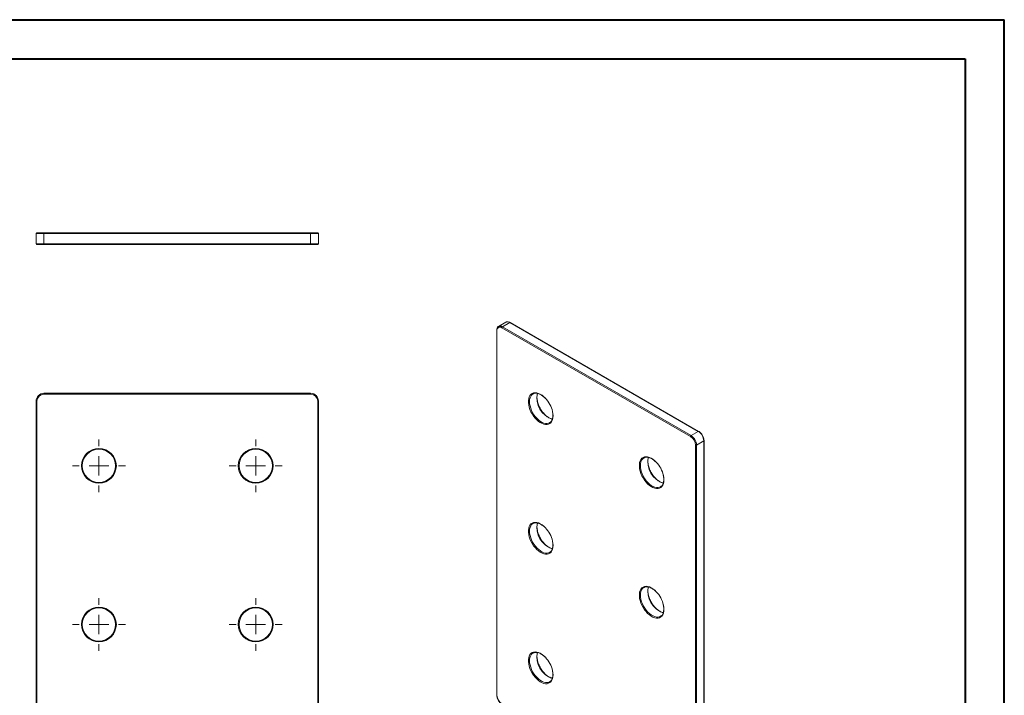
# Model space of a CAD drawing. Header units: millimetres. Extents: x 0 to 420, y 0 to 297.
# Tile 3 of 3: x 169 to 420, y 125 to 297. Entities that reach past the tile are written whole.
import ezdxf

# ---------------------------------------------------------------- set-up
doc = ezdxf.new("R2010")
doc.units = ezdxf.units.MM

# ---------------------------------------------------------------- blocks, each defined once
blk = doc.blocks.new('SW_CENTERMARKSYMBOL_0')
at = {"color": 0, "linetype": 'Continuous', "lineweight": 0}
for p, q in [((0, 5), (0, 6.75)), ((-5, 0), (-6.75, 0)), ((0, 0), (-2.5, 0)), ((0, 0), (0, 2.5)), ((0, 0), (0, -2.5)), ((0, 0), (2.5, 0)), ((5, 0), (6.75, 0)), ((0, -5), (0, -6.75))]:
    blk.add_line(p, q, dxfattribs=at)
blk = doc.blocks.new('SW_CENTERMARKSYMBOL_1')
at = {"color": 0, "linetype": 'Continuous', "lineweight": 0}
for p, q in [((0, 5), (0, 6.75)), ((-5, 0), (-6.75, 0)), ((0, 0), (-2.5, 0)), ((0, 0), (0, 2.5)), ((0, 0), (0, -2.5)), ((0, 0), (2.5, 0)), ((5, 0), (6.75, 0)), ((0, -5), (0, -6.75))]:
    blk.add_line(p, q, dxfattribs=at)
blk = doc.blocks.new('SW_CENTERMARKSYMBOL_4')
at = {"color": 0, "linetype": 'Continuous', "lineweight": 0}
for p, q in [((0, 5), (0, 6.75)), ((-5, 0), (-6.75, 0)), ((0, 0), (-2.5, 0)), ((0, 0), (0, 2.5)), ((0, 0), (0, -2.5)), ((0, 0), (2.5, 0)), ((5, 0), (6.75, 0)), ((0, -5), (0, -6.75))]:
    blk.add_line(p, q, dxfattribs=at)
blk = doc.blocks.new('SW_CENTERMARKSYMBOL_5')
at = {"color": 0, "linetype": 'Continuous', "lineweight": 0}
for p, q in [((0, 5), (0, 6.75)), ((-5, 0), (-6.75, 0)), ((0, 0), (-2.5, 0)), ((0, 0), (0, 2.5)), ((0, 0), (0, -2.5)), ((0, 0), (2.5, 0)), ((5, 0), (6.75, 0)), ((0, -5), (0, -6.75))]:
    blk.add_line(p, q, dxfattribs=at)

msp = doc.modelspace()

# ---------------------------------------------------------------- linework, layer by layer
at = {"color": 7, "linetype": 'Continuous', "lineweight": 40}
for p, q in [((0.08, 297.21), (420.08, 297.21)), ((420.08, 0.21), (420.08, 297.21)), ((25.08, 287.21), (410.08, 287.21)), ((410.08, 287.21), (410.08, 10.21))]:
    msp.add_line(p, q, dxfattribs=at)
at = {"color": 7, "linetype": 'Continuous', "lineweight": 15}
for p, q in [((175.16, 242.61), (173.16, 242.61)), ((173.16, 240.01), (173.16, 242.61)), ((173.36, 242.81), (175.16, 242.81)), ((175.16, 242.81), (175.16, 242.61)), ((175.16, 242.81), (243.16, 242.81)), ((175.16, 242.61), (175.16, 240.01)), ((243.16, 242.61), (175.16, 242.61)), ((243.16, 242.81), (243.16, 242.61)), ((243.16, 242.81), (244.96, 242.81)), ((243.16, 240.01), (243.16, 242.61)), ((245.16, 242.61), (243.16, 242.61)), ((245.16, 242.61), (245.16, 240.01)), ((173.16, 240.01), (175.16, 240.01)), ((175.16, 239.81), (173.36, 239.81)), ((175.16, 240.01), (243.16, 240.01)), ((175.16, 239.81), (175.16, 240.01)), ((243.16, 239.81), (175.16, 239.81)), ((243.16, 240.01), (245.16, 240.01)), ((243.16, 239.81), (243.16, 240.01)), ((244.96, 239.81), (243.16, 239.81)), ((292.93, 219.98), (291.09, 218.92)), ((340.04, 190.82), (291.95, 218.58)), ((293.93, 219.88), (292.09, 218.82)), ((292.09, 218.82), (340.18, 191.07)), ((342.02, 192.13), (293.93, 219.88)), ((342.12, 192.14), (294.03, 219.89)), ((290.62, 217.92), (290.62, 124.84)), ((290.68, 217.84), (290.68, 124.76)), ((175.16, 201.64), (175.16, 201.84)), ((175.16, 201.84), (243.16, 201.84)), ((243.16, 201.64), (175.16, 201.64)), ((243.16, 201.64), (243.16, 201.84)), ((299.87, 201.68), (299.84, 201.67)), ((173.16, 85.84), (173.16, 199.84)), ((173.16, 199.84), (173.36, 199.84)), ((173.36, 199.84), (173.36, 85.84)), ((244.96, 199.84), (245.16, 199.84)), ((244.96, 85.84), (244.96, 199.84)), ((245.16, 199.84), (245.16, 85.84)), ((340.18, 191.07), (342.02, 192.13)), ((341.31, 95.53), (341.31, 188.62)), ((343.43, 189.68), (341.59, 188.62)), ((341.59, 188.62), (341.59, 95.53)), ((343.43, 96.59), (343.43, 189.68)), ((343.49, 96.67), (343.49, 189.76)), ((328.15, 185.35), (328.13, 185.34)), ((299.87, 168.61), (299.84, 168.6)), ((328.15, 152.29), (328.13, 152.27)), ((299.87, 135.54), (299.84, 135.53))]:
    msp.add_line(p, q, dxfattribs=at)
at = {"color": 8, "linetype": 'Continuous', "lineweight": 15, "flags": 128}
for points in [[(305, 196.1), (304.97, 195.59), (304.87, 195.13), (304.7, 194.73), (304.48, 194.4), (304.2, 194.14), (303.87, 193.97), (303.49, 193.87), (303.08, 193.87), (302.65, 193.95), (302.2, 194.11), (301.74, 194.36), (301.28, 194.68), (300.84, 195.07), (300.41, 195.52), (300.02, 196.02), (299.67, 196.57), (299.36, 197.14), (299.11, 197.73), (298.91, 198.32), (298.78, 198.9), (298.71, 199.47), (298.71, 200), (298.78, 200.48), (298.91, 200.92), (299.11, 201.28), (299.36, 201.58), (299.67, 201.8), (300.02, 201.93), (300.41, 201.98), (300.84, 201.95), (301.28, 201.82), (301.74, 201.62), (302.2, 201.33), (302.65, 200.98), (303.03, 200.61)], [(299.84, 201.67), (299.79, 201.63), (299.51, 201.39), (299.29, 201.07), (299.12, 200.68), (299.02, 200.24), (298.99, 199.74), (299.02, 199.2), (299.12, 198.64), (299.29, 198.06), (299.51, 197.48), (299.79, 196.91), (300.12, 196.37), (300.49, 195.86), (300.9, 195.41), (301.33, 195.01), (301.77, 194.67), (302.22, 194.41), (302.66, 194.23), (303.09, 194.14), (303.5, 194.13), (303.87, 194.21), (304.12, 194.32)], [(304.87, 197.2), (304.97, 196.65), (305, 196.1)], [(333.28, 179.78), (333.25, 179.27), (333.15, 178.81), (332.99, 178.41), (332.76, 178.07), (332.48, 177.81), (332.15, 177.64), (331.78, 177.54), (331.37, 177.54), (330.93, 177.62), (330.48, 177.78), (330.02, 178.03), (329.57, 178.35), (329.12, 178.74), (328.7, 179.19), (328.31, 179.69), (327.95, 180.24), (327.65, 180.81), (327.39, 181.4), (327.2, 181.99), (327.07, 182.58), (327, 183.14), (327, 183.67), (327.07, 184.16), (327.2, 184.59), (327.39, 184.96), (327.65, 185.25), (327.95, 185.47), (328.31, 185.6), (328.7, 185.65), (329.12, 185.62), (329.57, 185.5), (330.02, 185.29), (330.48, 185.01), (330.93, 184.65), (331.32, 184.28)], [(328.13, 185.34), (328.08, 185.31), (327.8, 185.06), (327.57, 184.74), (327.41, 184.35), (327.31, 183.91), (327.27, 183.41), (327.31, 182.87), (327.41, 182.31), (327.57, 181.73), (327.8, 181.15), (328.08, 180.59), (328.4, 180.04), (328.78, 179.54), (329.18, 179.08), (329.61, 178.68), (330.05, 178.34), (330.5, 178.08), (330.95, 177.9), (331.38, 177.81), (331.78, 177.8), (332.15, 177.88), (332.4, 177.99)], [(333.16, 180.87), (333.25, 180.32), (333.28, 179.78)], [(305, 163.03), (304.97, 162.52), (304.87, 162.06), (304.7, 161.66), (304.48, 161.33), (304.2, 161.07), (303.87, 160.9), (303.49, 160.8), (303.08, 160.8), (302.65, 160.88), (302.2, 161.04), (301.74, 161.29), (301.28, 161.61), (300.84, 162), (300.41, 162.45), (300.02, 162.95), (299.67, 163.5), (299.36, 164.07), (299.11, 164.66), (298.91, 165.25), (298.78, 165.83), (298.71, 166.4), (298.71, 166.93), (298.78, 167.41), (298.91, 167.85), (299.11, 168.21), (299.36, 168.51), (299.67, 168.73), (300.02, 168.86), (300.41, 168.91), (300.84, 168.88), (301.28, 168.75), (301.74, 168.55), (302.2, 168.26), (302.65, 167.91), (303.03, 167.54)], [(299.84, 168.6), (299.79, 168.56), (299.51, 168.32), (299.29, 168), (299.12, 167.61), (299.02, 167.17), (298.99, 166.67), (299.02, 166.13), (299.12, 165.57), (299.29, 164.99), (299.51, 164.41), (299.79, 163.84), (300.12, 163.3), (300.49, 162.79), (300.9, 162.34), (301.33, 161.94), (301.77, 161.6), (302.22, 161.34), (302.66, 161.16), (303.09, 161.07), (303.5, 161.06), (303.87, 161.14), (304.12, 161.25)], [(304.87, 164.13), (304.97, 163.58), (305, 163.03)], [(333.28, 146.71), (333.25, 146.2), (333.15, 145.74), (332.99, 145.34), (332.76, 145), (332.48, 144.75), (332.15, 144.57), (331.78, 144.47), (331.37, 144.47), (330.93, 144.55), (330.48, 144.71), (330.02, 144.96), (329.57, 145.28), (329.12, 145.67), (328.7, 146.12), (328.31, 146.62), (327.95, 147.17), (327.65, 147.74), (327.39, 148.33), (327.2, 148.92), (327.07, 149.51), (327, 150.07), (327, 150.6), (327.07, 151.09), (327.2, 151.52), (327.39, 151.89), (327.65, 152.18), (327.95, 152.4), (328.31, 152.53), (328.7, 152.58), (329.12, 152.55), (329.57, 152.43), (330.02, 152.22), (330.48, 151.94), (330.93, 151.58), (331.32, 151.21)], [(328.13, 152.27), (328.08, 152.24), (327.8, 151.99), (327.57, 151.67), (327.41, 151.29), (327.31, 150.84), (327.27, 150.34), (327.31, 149.8), (327.41, 149.24), (327.57, 148.66), (327.8, 148.08), (328.08, 147.52), (328.4, 146.97), (328.78, 146.47), (329.18, 146.01), (329.61, 145.61), (330.05, 145.27), (330.5, 145.01), (330.95, 144.84), (331.38, 144.74), (331.78, 144.73), (332.15, 144.81), (332.4, 144.92)], [(333.16, 147.8), (333.25, 147.25), (333.28, 146.71)], [(305, 129.96), (304.97, 129.45), (304.87, 128.99), (304.7, 128.59), (304.48, 128.26), (304.2, 128), (303.87, 127.83), (303.49, 127.73), (303.08, 127.73), (302.65, 127.81), (302.2, 127.97), (301.74, 128.22), (301.28, 128.54), (300.84, 128.93), (300.41, 129.38), (300.02, 129.88), (299.67, 130.43), (299.36, 131), (299.11, 131.59), (298.91, 132.18), (298.78, 132.76), (298.71, 133.33), (298.71, 133.86), (298.78, 134.34), (298.91, 134.78), (299.11, 135.14), (299.36, 135.44), (299.67, 135.66), (300.02, 135.79), (300.41, 135.84), (300.84, 135.81), (301.28, 135.68), (301.74, 135.48), (302.2, 135.19), (302.65, 134.84), (303.03, 134.47)], [(299.84, 135.53), (299.79, 135.49), (299.51, 135.25), (299.29, 134.93), (299.12, 134.54), (299.02, 134.1), (298.99, 133.6), (299.02, 133.06), (299.12, 132.5), (299.29, 131.92), (299.51, 131.34), (299.79, 130.77), (300.12, 130.23), (300.49, 129.72), (300.9, 129.27), (301.33, 128.87), (301.77, 128.53), (302.22, 128.27), (302.66, 128.09), (303.09, 128), (303.5, 127.99), (303.87, 128.07), (304.12, 128.18)], [(304.87, 131.06), (304.97, 130.51), (305, 129.96)]]:
    msp.add_lwpolyline(points, dxfattribs=at)
at = {"color": 7, "linetype": 'Continuous', "lineweight": 15, "flags": 128}
for points in [[(304.12, 194.32), (304.2, 194.37), (304.3, 194.44)], [(332.4, 177.99), (332.48, 178.04), (332.58, 178.11)], [(304.12, 161.25), (304.2, 161.3), (304.3, 161.37)], [(332.4, 144.92), (332.48, 144.97), (332.58, 145.04)], [(304.12, 128.18), (304.2, 128.23), (304.3, 128.3)]]:
    msp.add_lwpolyline(points, dxfattribs=at)
at = {"color": 7, "linetype": 'Continuous', "lineweight": 15}
for centre, radius in [((189.16, 183.34), 4.45), ((189.16, 183.34), 4.25), ((229.16, 183.34), 4.45), ((229.16, 183.34), 4.25), ((189.16, 142.84), 4.45), ((189.16, 142.84), 4.25), ((229.16, 142.84), 4.45), ((229.16, 142.84), 4.25)]:
    msp.add_circle(centre, radius, dxfattribs=at)
for centre, radius, start, end in [((173.36, 242.61), 0.2, 90, 180), ((244.96, 242.61), 0.2, 0, 90), ((173.36, 240.01), 0.2, 180, 270), ((244.96, 240.01), 0.2, 270, 0), ((291.46, 217.97), 0.786, 50.7967, 189.214), ((292.26, 218.56), 0.307, 122.6055, 177.3945), ((175.16, 199.84), 2, 90, 180), ((175.16, 199.84), 1.8, 90, 180), ((243.16, 199.84), 2, 0, 90), ((243.16, 199.84), 1.8, 0, 90), ((297.7, 195.53), 7.36, 13.1288, 43.6011), ((340.34, 190.81), 0.307, 122.6055, 177.3945), ((338.52, 188.48), 3.07, 2.6055, 57.3945), ((340.36, 189.54), 3.07, 2.6055, 57.3945), ((338.55, 188.49), 2.77, 2.6055, 57.3945), ((341.45, 188.89), 0.307, 242.6097, 297.3903), ((325.99, 179.2), 7.36, 13.1288, 43.6011), ((297.7, 162.46), 7.36, 13.1288, 43.6011), ((325.99, 146.13), 7.36, 13.1288, 43.6011), ((297.7, 129.39), 7.36, 13.1288, 43.6011), ((293.44, 124.88), 2.77, 182.6055, 237.3945)]:
    msp.add_arc(centre, radius, start, end, dxfattribs=at)
at = {"color": 8, "linetype": 'Continuous', "lineweight": 15}
for centre, radius, start, end in [((291.51, 218.03), 0.984, 53.6731, 115.3328), ((293.35, 219.07), 1.01, 54.3824, 114.3071), ((293.99, 219.8), 0.101, 65.6929, 125.6176), ((290.72, 217.93), 0.101, 185.7106, 245.624), ((306.64, 200.69), 5.77, 168.5023, 251.3877), ((342.08, 192.04), 0.101, 65.7076, 125.6163), ((343.39, 189.77), 0.101, 294.376, 354.2899), ((334.93, 184.36), 5.77, 168.5023, 251.3877), ((306.64, 167.62), 5.77, 168.5023, 251.3877), ((334.93, 151.29), 5.77, 168.5023, 251.3877), ((306.64, 134.55), 5.77, 168.5023, 251.3877), ((290.72, 124.85), 0.101, 185.6948, 245.6253)]:
    msp.add_arc(centre, radius, start, end, dxfattribs=at)
at = {"color": 7, "linetype": 'Continuous', "lineweight": 15}
for points, knots in [([(291.09, 218.91), (291.04, 218.88), (290.91, 218.8), (290.76, 218.59), (290.66, 218.33), (290.62, 218.09), (290.62, 217.95), (290.62, 217.92)], [0, 0, 0, 0, 0.183261, 0.427633, 0.676388, 0.934878, 1, 1, 1, 1]), ([(294.03, 219.89), (293.98, 219.92), (293.82, 220.01), (293.56, 220.09), (293.26, 220.1), (293.05, 220.06), (292.96, 219.99), (292.94, 219.98)], [0, 0, 0, 0, 0.142803, 0.41366, 0.68314, 0.942917, 1, 1, 1, 1]), ([(299.85, 201.66), (299.92, 201.7), (300.07, 201.8), (300.37, 201.86), (300.74, 201.87), (301.13, 201.8), (301.54, 201.65), (301.96, 201.44), (302.37, 201.15), (302.74, 200.85), (302.95, 200.63), (303.03, 200.55)], [0, 0, 0, 0, 0.084402, 0.209295, 0.332276, 0.452769, 0.57174, 0.690109, 0.808359, 0.926672, 1, 1, 1, 1]), ([(301.81, 197.84), (301.72, 198), (301.53, 198.33), (301.3, 198.87), (301.11, 199.41), (300.97, 199.96), (300.9, 200.48), (300.88, 200.97), (300.91, 201.42), (300.98, 201.68), (301.02, 201.81)], [0, 0, 0, 0, 0.116707, 0.24403, 0.371243, 0.49828, 0.62508, 0.751605, 0.877879, 1, 1, 1, 1]), ([(304.8, 195.26), (304.72, 195.28), (304.51, 195.32), (304.15, 195.48), (303.73, 195.72), (303.31, 196.03), (302.9, 196.39), (302.51, 196.82), (302.16, 197.29), (301.92, 197.63), (301.82, 197.82), (301.81, 197.84)], [0, 0, 0, 0, 0.082123, 0.211891, 0.341234, 0.470528, 0.599942, 0.729533, 0.859284, 0.989142, 1, 1, 1, 1]), ([(304.94, 196.19), (304.94, 196.1), (304.93, 195.86), (304.88, 195.5), (304.77, 195.11), (304.61, 194.79), (304.44, 194.56), (304.31, 194.47), (304.27, 194.44)], [0, 0, 0, 0, 0.104561, 0.304055, 0.503535, 0.703589, 0.90559, 1, 1, 1, 1]), ([(304.82, 197.24), (304.85, 197.08), (304.91, 196.75), (304.94, 196.41), (304.94, 196.22), (304.94, 196.19)], [0, 0, 0, 0, 0.437417, 0.898479, 1, 1, 1, 1]), ([(343.49, 189.76), (343.49, 189.82), (343.48, 190), (343.42, 190.32), (343.3, 190.7), (343.12, 191.08), (342.9, 191.42), (342.64, 191.73), (342.37, 191.98), (342.19, 192.09), (342.12, 192.14)], [0, 0, 0, 0, 0.073054, 0.210323, 0.347293, 0.483936, 0.620513, 0.757339, 0.894735, 1, 1, 1, 1]), ([(328.14, 185.33), (328.2, 185.37), (328.36, 185.47), (328.66, 185.53), (329.02, 185.54), (329.41, 185.47), (329.82, 185.33), (330.24, 185.11), (330.66, 184.82), (331.02, 184.52), (331.23, 184.3), (331.31, 184.22)], [0, 0, 0, 0, 0.084402, 0.209295, 0.332276, 0.452769, 0.57174, 0.690109, 0.808359, 0.926672, 1, 1, 1, 1]), ([(330.09, 181.51), (330, 181.67), (329.81, 182), (329.58, 182.54), (329.39, 183.09), (329.26, 183.63), (329.18, 184.15), (329.16, 184.64), (329.2, 185.1), (329.27, 185.35), (329.3, 185.48)], [0, 0, 0, 0, 0.116707, 0.24403, 0.371243, 0.49828, 0.62508, 0.751605, 0.877879, 1, 1, 1, 1]), ([(333.09, 178.93), (333.01, 178.95), (332.79, 178.99), (332.43, 179.15), (332.01, 179.39), (331.6, 179.7), (331.19, 180.07), (330.8, 180.49), (330.44, 180.96), (330.2, 181.3), (330.1, 181.49), (330.09, 181.51)], [0, 0, 0, 0, 0.082123, 0.211891, 0.341234, 0.470528, 0.599942, 0.729533, 0.859284, 0.989142, 1, 1, 1, 1]), ([(333.1, 180.91), (333.13, 180.75), (333.2, 180.42), (333.22, 180.08), (333.22, 179.89), (333.23, 179.86)], [0, 0, 0, 0, 0.437417, 0.898479, 1, 1, 1, 1]), ([(333.23, 179.86), (333.22, 179.78), (333.22, 179.53), (333.17, 179.17), (333.06, 178.78), (332.89, 178.46), (332.72, 178.23), (332.6, 178.14), (332.56, 178.11)], [0, 0, 0, 0, 0.104561, 0.304055, 0.503535, 0.703589, 0.90559, 1, 1, 1, 1]), ([(299.85, 168.59), (299.92, 168.63), (300.07, 168.73), (300.37, 168.79), (300.74, 168.8), (301.13, 168.73), (301.54, 168.59), (301.96, 168.37), (302.37, 168.08), (302.74, 167.78), (302.95, 167.56), (303.03, 167.48)], [0, 0, 0, 0, 0.084402, 0.209295, 0.332276, 0.452769, 0.57174, 0.690109, 0.808359, 0.926672, 1, 1, 1, 1]), ([(301.81, 164.77), (301.72, 164.93), (301.53, 165.26), (301.3, 165.8), (301.11, 166.34), (300.97, 166.89), (300.9, 167.41), (300.88, 167.9), (300.91, 168.36), (300.98, 168.61), (301.02, 168.74)], [0, 0, 0, 0, 0.116707, 0.24403, 0.371243, 0.49828, 0.62508, 0.751605, 0.877879, 1, 1, 1, 1]), ([(304.8, 162.19), (304.72, 162.21), (304.51, 162.25), (304.15, 162.41), (303.73, 162.65), (303.31, 162.96), (302.9, 163.32), (302.51, 163.75), (302.16, 164.22), (301.92, 164.56), (301.82, 164.75), (301.81, 164.77)], [0, 0, 0, 0, 0.082123, 0.211891, 0.341234, 0.470528, 0.599942, 0.729533, 0.859284, 0.989142, 1, 1, 1, 1]), ([(304.82, 164.17), (304.85, 164.01), (304.91, 163.68), (304.94, 163.34), (304.94, 163.15), (304.94, 163.12)], [0, 0, 0, 0, 0.437417, 0.898479, 1, 1, 1, 1]), ([(304.94, 163.12), (304.94, 163.03), (304.93, 162.79), (304.88, 162.43), (304.77, 162.04), (304.61, 161.72), (304.44, 161.49), (304.31, 161.4), (304.27, 161.37)], [0, 0, 0, 0, 0.104561, 0.304055, 0.503535, 0.703589, 0.90559, 1, 1, 1, 1]), ([(328.14, 152.26), (328.2, 152.3), (328.36, 152.4), (328.66, 152.46), (329.02, 152.47), (329.41, 152.4), (329.82, 152.26), (330.24, 152.04), (330.66, 151.75), (331.02, 151.45), (331.23, 151.23), (331.31, 151.15)], [0, 0, 0, 0, 0.084402, 0.209295, 0.332276, 0.452769, 0.57174, 0.690109, 0.808359, 0.926672, 1, 1, 1, 1]), ([(330.09, 148.44), (330, 148.6), (329.81, 148.94), (329.58, 149.47), (329.39, 150.02), (329.26, 150.56), (329.18, 151.08), (329.16, 151.57), (329.2, 152.03), (329.27, 152.28), (329.3, 152.41)], [0, 0, 0, 0, 0.116707, 0.24403, 0.371243, 0.49828, 0.62508, 0.751605, 0.877879, 1, 1, 1, 1]), ([(333.09, 145.86), (333.01, 145.88), (332.79, 145.92), (332.43, 146.08), (332.01, 146.32), (331.6, 146.63), (331.19, 147), (330.8, 147.42), (330.44, 147.89), (330.2, 148.23), (330.1, 148.42), (330.09, 148.44)], [0, 0, 0, 0, 0.082123, 0.211891, 0.341234, 0.470528, 0.599942, 0.729533, 0.859284, 0.989142, 1, 1, 1, 1]), ([(333.23, 146.79), (333.22, 146.71), (333.22, 146.46), (333.17, 146.1), (333.06, 145.71), (332.89, 145.39), (332.72, 145.16), (332.6, 145.07), (332.56, 145.04)], [0, 0, 0, 0, 0.104561, 0.304055, 0.503535, 0.703589, 0.90559, 1, 1, 1, 1]), ([(333.1, 147.84), (333.13, 147.68), (333.2, 147.35), (333.22, 147.01), (333.22, 146.82), (333.23, 146.79)], [0, 0, 0, 0, 0.437417, 0.898479, 1, 1, 1, 1]), ([(299.85, 135.52), (299.92, 135.56), (300.07, 135.66), (300.37, 135.72), (300.74, 135.73), (301.13, 135.66), (301.54, 135.52), (301.96, 135.3), (302.37, 135.01), (302.74, 134.71), (302.95, 134.49), (303.03, 134.41)], [0, 0, 0, 0, 0.084402, 0.209295, 0.332276, 0.452769, 0.57174, 0.690109, 0.808359, 0.926672, 1, 1, 1, 1]), ([(301.81, 131.7), (301.72, 131.86), (301.53, 132.19), (301.3, 132.73), (301.11, 133.27), (300.97, 133.82), (300.9, 134.34), (300.88, 134.83), (300.91, 135.29), (300.98, 135.54), (301.02, 135.67)], [0, 0, 0, 0, 0.116707, 0.24403, 0.371243, 0.49828, 0.62508, 0.751605, 0.877879, 1, 1, 1, 1]), ([(304.8, 129.12), (304.72, 129.14), (304.51, 129.18), (304.15, 129.34), (303.73, 129.58), (303.31, 129.89), (302.9, 130.25), (302.51, 130.68), (302.16, 131.15), (301.92, 131.49), (301.82, 131.68), (301.81, 131.7)], [0, 0, 0, 0, 0.082123, 0.211891, 0.341234, 0.470528, 0.599942, 0.729533, 0.859284, 0.989142, 1, 1, 1, 1]), ([(304.82, 131.1), (304.85, 130.94), (304.91, 130.61), (304.94, 130.27), (304.94, 130.08), (304.94, 130.05)], [0, 0, 0, 0, 0.4374171, 0.8984786, 1, 1, 1, 1]), ([(304.94, 130.05), (304.94, 129.96), (304.93, 129.72), (304.88, 129.36), (304.77, 128.97), (304.61, 128.65), (304.44, 128.42), (304.31, 128.33), (304.27, 128.3)], [0, 0, 0, 0, 0.104561, 0.304055, 0.503535, 0.703589, 0.90559, 1, 1, 1, 1]), ([(290.62, 124.84), (290.62, 124.78), (290.63, 124.6), (290.69, 124.28), (290.81, 123.9), (290.99, 123.52), (291.21, 123.17), (291.48, 122.86), (291.74, 122.62), (291.92, 122.51), (291.99, 122.46)], [0, 0, 0, 0, 0.073054, 0.210323, 0.347293, 0.483936, 0.620513, 0.757339, 0.894735, 1, 1, 1, 1])]:
    msp.add_open_spline(points, degree=3, knots=knots, dxfattribs=at)

# ---------------------------------------------------------------- block references
at = {"color": 7, "linetype": 'Continuous', "lineweight": 0}
for name, p in [('SW_CENTERMARKSYMBOL_5', (189.16, 183.34)), ('SW_CENTERMARKSYMBOL_1', (229.16, 183.34)), ('SW_CENTERMARKSYMBOL_4', (189.16, 142.84)), ('SW_CENTERMARKSYMBOL_0', (229.16, 142.84))]:
    msp.add_blockref(name, p, dxfattribs=at)

doc.saveas('drawing.dxf')
